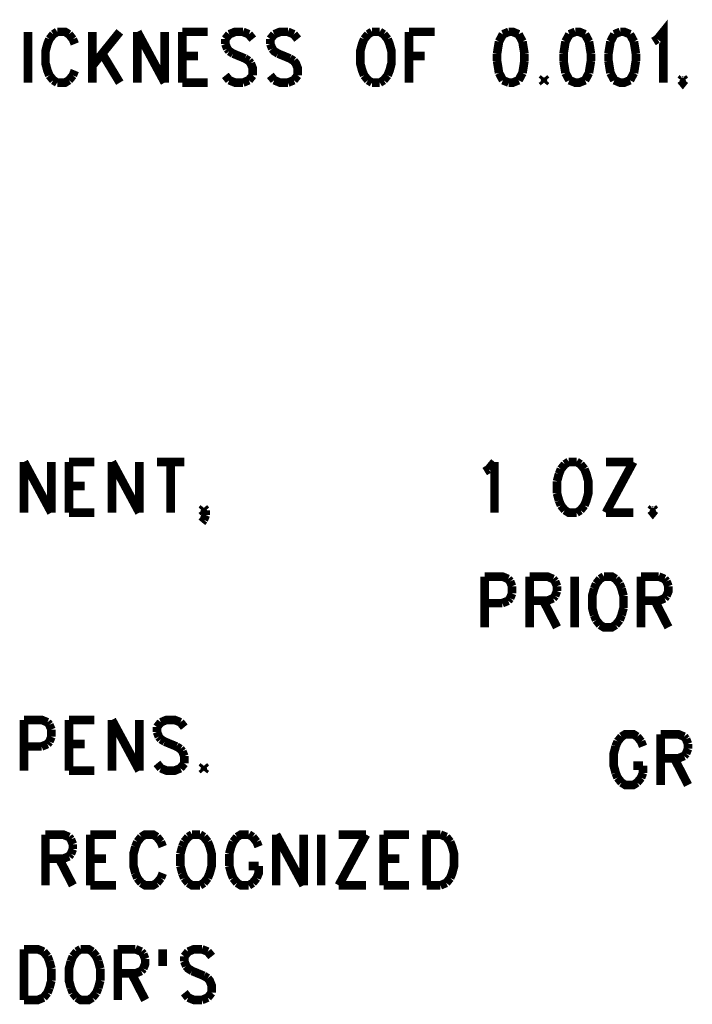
# Model space of a CAD drawing. Extents: x 7.3 to 19.8, y 4.7 to 11.6.
# Tile 6 of 14: x 11.8 to 13, y 5.2 to 6.9. Entities that reach past the tile are written whole.
import ezdxf

# ---------------------------------------------------------------- set-up
doc = ezdxf.new("R2010")
doc.units = 0
doc.layers.add('DD_PHO', color=6, linetype='CONTINUOUS')

msp = doc.modelspace()

# ---------------------------------------------------------------- linework, layer by layer
at = {"layer": 'DD_PHO', "const_width": 0.015}
for points in [[(11.8359, 6.89609), (11.8359, 6.8075)], [(11.88704, 6.89609), (11.88022, 6.89187)], [(11.9075, 6.89187), (11.90068, 6.89609), (11.88704, 6.89609)], [(11.9484, 6.89609), (11.9484, 6.8075)], [(11.99613, 6.89609), (11.9484, 6.83703)], [(12.02681, 6.89609), (12.02681, 6.8075)], [(12.02681, 6.89609), (12.07454, 6.8075)], [(12.07454, 6.89609), (12.07454, 6.8075)], [(12.10522, 6.89609), (12.10522, 6.8075)], [(12.10522, 6.89609), (12.14954, 6.89609)], [(12.2109, 6.89609), (12.19727, 6.89609), (12.18704, 6.89187)], [(12.22113, 6.89187), (12.2109, 6.89609)], [(12.28931, 6.89609), (12.27568, 6.89609), (12.26545, 6.89187)], [(12.29954, 6.89187), (12.28931, 6.89609)], [(12.4359, 6.89609), (12.42909, 6.89187)], [(12.44954, 6.89609), (12.4359, 6.89609)], [(12.45636, 6.89187), (12.44954, 6.89609)], [(12.50068, 6.89609), (12.50068, 6.8075)], [(12.50068, 6.89609), (12.545, 6.89609)], [(12.67454, 6.89609), (12.66431, 6.89187)], [(12.69159, 6.89187), (12.68136, 6.89609), (12.67454, 6.89609)], [(12.79045, 6.89609), (12.78022, 6.89187)], [(12.8075, 6.89187), (12.79727, 6.89609), (12.79045, 6.89609)], [(12.86886, 6.89609), (12.85863, 6.89187)], [(12.8859, 6.89187), (12.87568, 6.89609), (12.86886, 6.89609)], [(12.93363, 6.88343), (12.94386, 6.89609), (12.94386, 6.8075)], [(11.8734, 6.88343), (11.87, 6.875), (11.86659, 6.86234), (11.86659, 6.84125), (11.87, 6.82859), (11.8734, 6.82015)], [(11.88022, 6.89187), (11.8734, 6.88343)], [(11.91431, 6.88343), (11.9075, 6.89187)], [(11.91772, 6.875), (11.91431, 6.88343)], [(12.18704, 6.89187), (12.18022, 6.88343)], [(12.18022, 6.88343), (12.18022, 6.875)], [(12.22795, 6.88343), (12.22113, 6.89187)], [(12.26545, 6.89187), (12.25863, 6.88343)], [(12.25863, 6.88343), (12.25863, 6.875)], [(12.30636, 6.88343), (12.29954, 6.89187)], [(12.42227, 6.88343), (12.41886, 6.875), (12.41545, 6.86234), (12.41545, 6.84125), (12.41886, 6.82859), (12.42227, 6.82015)], [(12.42909, 6.89187), (12.42227, 6.88343)], [(12.46318, 6.88343), (12.45636, 6.89187)], [(12.46318, 6.82015), (12.46659, 6.82859), (12.47, 6.84125), (12.47, 6.86234), (12.46659, 6.875), (12.46318, 6.88343)], [(12.6575, 6.87921), (12.65409, 6.85812)], [(12.66431, 6.89187), (12.6575, 6.87921)], [(12.6984, 6.87921), (12.69159, 6.89187)], [(12.70181, 6.85812), (12.6984, 6.87921)], [(12.7734, 6.87921), (12.77, 6.85812)], [(12.78022, 6.89187), (12.7734, 6.87921)], [(12.81431, 6.87921), (12.8075, 6.89187)], [(12.81772, 6.85812), (12.81431, 6.87921)], [(12.85181, 6.87921), (12.8484, 6.85812)], [(12.85863, 6.89187), (12.85181, 6.87921)], [(12.89272, 6.87921), (12.8859, 6.89187)], [(12.89613, 6.85812), (12.89272, 6.87921)], [(12.92681, 6.87921), (12.93363, 6.88343)], [(12.18022, 6.875), (12.18363, 6.86656)], [(12.18363, 6.86656), (12.18704, 6.86234)], [(12.18704, 6.86234), (12.19386, 6.85812)], [(12.25863, 6.875), (12.26204, 6.86656)], [(12.26204, 6.86656), (12.26545, 6.86234), (12.27227, 6.85812)], [(11.96545, 6.85812), (11.99613, 6.8075)], [(12.10522, 6.8539), (12.1325, 6.8539)], [(12.19386, 6.85812), (12.21431, 6.84968)], [(12.21431, 6.84968), (12.22113, 6.84546)], [(12.22113, 6.84546), (12.22454, 6.84125)], [(12.27227, 6.85812), (12.29272, 6.84968)], [(12.29272, 6.84968), (12.29954, 6.84546)], [(12.29954, 6.84546), (12.30295, 6.84125), (12.30636, 6.83281), (12.30636, 6.82015)], [(12.50068, 6.8539), (12.52795, 6.8539)], [(12.65409, 6.85812), (12.65409, 6.84546)], [(12.65409, 6.84546), (12.6575, 6.82437)], [(12.6984, 6.82437), (12.70181, 6.84546)], [(12.70181, 6.84546), (12.70181, 6.85812)], [(12.77, 6.85812), (12.77, 6.84546)], [(12.77, 6.84546), (12.7734, 6.82437)], [(12.81431, 6.82437), (12.81772, 6.84546)], [(12.81772, 6.84546), (12.81772, 6.85812)], [(12.8484, 6.85812), (12.8484, 6.84546)], [(12.8484, 6.84546), (12.85181, 6.82437)], [(12.89272, 6.82437), (12.89613, 6.84546)], [(12.89613, 6.84546), (12.89613, 6.85812)], [(11.91431, 6.82015), (11.91772, 6.82859)], [(12.22454, 6.84125), (12.22795, 6.83281), (12.22795, 6.82015)], [(11.8734, 6.82015), (11.88022, 6.81171)], [(11.88022, 6.81171), (11.88704, 6.8075)], [(11.88704, 6.8075), (11.90068, 6.8075), (11.9075, 6.81171)], [(11.9075, 6.81171), (11.91431, 6.82015)], [(12.18704, 6.81171), (12.18022, 6.82015)], [(12.2109, 6.8075), (12.19727, 6.8075), (12.18704, 6.81171)], [(12.22113, 6.81171), (12.2109, 6.8075)], [(12.22795, 6.82015), (12.22113, 6.81171)], [(12.26545, 6.81171), (12.25863, 6.82015)], [(12.28931, 6.8075), (12.27568, 6.8075), (12.26545, 6.81171)], [(12.29954, 6.81171), (12.28931, 6.8075)], [(12.30636, 6.82015), (12.29954, 6.81171)], [(12.42227, 6.82015), (12.42909, 6.81171)], [(12.42909, 6.81171), (12.4359, 6.8075)], [(12.44954, 6.8075), (12.45636, 6.81171)], [(12.45636, 6.81171), (12.46318, 6.82015)], [(12.6575, 6.82437), (12.66431, 6.81171)], [(12.66431, 6.81171), (12.67454, 6.8075)], [(12.67454, 6.8075), (12.68136, 6.8075), (12.69159, 6.81171)], [(12.69159, 6.81171), (12.6984, 6.82437)], [(12.7359, 6.81593), (12.7325, 6.81171)], [(12.7325, 6.81171), (12.7359, 6.8075)], [(12.73931, 6.81171), (12.7359, 6.81593)], [(12.7359, 6.8075), (12.73931, 6.81171)], [(12.7734, 6.82437), (12.78022, 6.81171)], [(12.78022, 6.81171), (12.79045, 6.8075), (12.79727, 6.8075), (12.8075, 6.81171)], [(12.8075, 6.81171), (12.81431, 6.82437)], [(12.85181, 6.82437), (12.85863, 6.81171)], [(12.85863, 6.81171), (12.86886, 6.8075), (12.87568, 6.8075), (12.8859, 6.81171)], [(12.8859, 6.81171), (12.89272, 6.82437)], [(12.97795, 6.81593), (12.97454, 6.81171)], [(12.97454, 6.81171), (12.97795, 6.8075), (12.98136, 6.81171)], [(12.98136, 6.81171), (12.97795, 6.81593)], [(12.10522, 6.8075), (12.14954, 6.8075)], [(12.4359, 6.8075), (12.44954, 6.8075)], [(11.82909, 6.14609), (11.82909, 6.0575)], [(11.82909, 6.14609), (11.87681, 6.0575)], [(11.87681, 6.14609), (11.87681, 6.0575)], [(11.9075, 6.14609), (11.9075, 6.0575)], [(11.9075, 6.14609), (11.95181, 6.14609)], [(11.9825, 6.14609), (11.9825, 6.0575)], [(11.9825, 6.14609), (12.03022, 6.0575)], [(12.03022, 6.14609), (12.03022, 6.0575)], [(12.0609, 6.14609), (12.10863, 6.14609)], [(12.08477, 6.14609), (12.08477, 6.0575)], [(12.63931, 6.13343), (12.64954, 6.14609)], [(12.64954, 6.14609), (12.64954, 6.0575)], [(12.77227, 6.14187), (12.76545, 6.13343)], [(12.77909, 6.14609), (12.77227, 6.14187)], [(12.79272, 6.14609), (12.77909, 6.14609)], [(12.79954, 6.14187), (12.79272, 6.14609)], [(12.80636, 6.13343), (12.79954, 6.14187)], [(12.89159, 6.14609), (12.84386, 6.0575)], [(12.84386, 6.14609), (12.89159, 6.14609)], [(12.6325, 6.12921), (12.63931, 6.13343)], [(12.76204, 6.125), (12.75863, 6.11234)], [(12.76545, 6.13343), (12.76204, 6.125)], [(12.80636, 6.07015), (12.80977, 6.07859), (12.81318, 6.09125), (12.81318, 6.11234), (12.80977, 6.125), (12.80636, 6.13343)], [(12.75863, 6.11234), (12.75863, 6.09125)], [(11.9075, 6.1039), (11.93477, 6.1039)], [(12.75863, 6.09125), (12.76204, 6.07859)], [(12.76204, 6.07859), (12.76545, 6.07015)], [(11.9075, 6.0575), (11.95181, 6.0575)], [(12.13931, 6.06171), (12.14272, 6.06593)], [(12.14272, 6.0575), (12.13931, 6.06171)], [(12.14272, 6.06593), (12.14613, 6.06171)], [(12.14613, 6.06171), (12.14272, 6.0575)], [(12.14613, 6.06171), (12.14613, 6.05328)], [(12.76545, 6.07015), (12.77227, 6.06171)], [(12.77227, 6.06171), (12.77909, 6.0575), (12.79272, 6.0575)], [(12.79272, 6.0575), (12.79954, 6.06171)], [(12.79954, 6.06171), (12.80636, 6.07015)], [(12.84386, 6.0575), (12.89159, 6.0575)], [(12.92568, 6.06593), (12.92227, 6.06171)], [(12.92227, 6.06171), (12.92568, 6.0575), (12.92909, 6.06171)], [(12.92909, 6.06171), (12.92568, 6.06593)], [(12.14272, 6.04484), (12.13931, 6.04062)], [(12.14613, 6.05328), (12.14272, 6.04484)], [(12.6325, 5.94609), (12.6325, 5.8575)], [(12.6325, 5.94609), (12.66318, 5.94609), (12.6734, 5.94187)], [(12.6734, 5.94187), (12.67681, 5.93765)], [(12.67681, 5.93765), (12.68022, 5.92921)], [(12.7109, 5.94609), (12.7109, 5.8575)], [(12.7109, 5.94609), (12.74159, 5.94609), (12.75181, 5.94187)], [(12.75181, 5.94187), (12.75522, 5.93765)], [(12.75522, 5.93765), (12.75863, 5.92921)], [(12.78931, 5.94609), (12.78931, 5.8575)], [(12.83363, 5.94187), (12.82681, 5.93343)], [(12.84045, 5.94609), (12.83363, 5.94187)], [(12.8609, 5.94187), (12.85409, 5.94609), (12.84045, 5.94609)], [(12.86772, 5.93343), (12.8609, 5.94187)], [(12.90522, 5.94609), (12.90522, 5.8575)], [(12.90522, 5.94609), (12.9359, 5.94609)], [(12.9359, 5.94609), (12.94613, 5.94187)], [(12.94613, 5.94187), (12.94954, 5.93765)], [(12.94954, 5.93765), (12.95295, 5.92921)], [(12.68022, 5.92921), (12.68022, 5.91656)], [(12.75863, 5.92078), (12.75522, 5.91234)], [(12.75863, 5.92921), (12.75863, 5.92078)], [(12.8234, 5.925), (12.82, 5.91234), (12.82, 5.89125), (12.8234, 5.87859)], [(12.82681, 5.93343), (12.8234, 5.925)], [(12.87113, 5.925), (12.86772, 5.93343)], [(12.87454, 5.91234), (12.87113, 5.925)], [(12.95295, 5.92921), (12.95295, 5.92078), (12.94954, 5.91234)], [(12.6734, 5.9039), (12.66318, 5.89968)], [(12.67681, 5.90812), (12.6734, 5.9039)], [(12.68022, 5.91656), (12.67681, 5.90812)], [(12.74159, 5.9039), (12.7109, 5.9039)], [(12.73477, 5.9039), (12.75863, 5.8575)], [(12.75181, 5.90812), (12.74159, 5.9039)], [(12.75522, 5.91234), (12.75181, 5.90812)], [(12.87454, 5.89125), (12.87454, 5.91234)], [(12.9359, 5.9039), (12.90522, 5.9039)], [(12.92909, 5.9039), (12.95295, 5.8575)], [(12.94613, 5.90812), (12.9359, 5.9039)], [(12.94954, 5.91234), (12.94613, 5.90812)], [(12.66318, 5.89968), (12.6325, 5.89968)], [(12.87113, 5.87859), (12.87454, 5.89125)], [(12.8234, 5.87859), (12.82681, 5.87015)], [(12.82681, 5.87015), (12.83363, 5.86171)], [(12.8609, 5.86171), (12.86772, 5.87015)], [(12.86772, 5.87015), (12.87113, 5.87859)], [(12.83363, 5.86171), (12.84045, 5.8575), (12.85409, 5.8575), (12.8609, 5.86171)], [(11.82909, 5.69609), (11.82909, 5.6075)], [(11.82909, 5.69609), (11.85977, 5.69609), (11.87, 5.69187)], [(11.9075, 5.69609), (11.9075, 5.6075)], [(11.9075, 5.69609), (11.95181, 5.69609)], [(11.9825, 5.69609), (11.9825, 5.6075)], [(11.9825, 5.69609), (12.03022, 5.6075)], [(12.03022, 5.69609), (12.03022, 5.6075)], [(12.10181, 5.69187), (12.09159, 5.69609), (12.07795, 5.69609), (12.06772, 5.69187)], [(11.87, 5.69187), (11.8734, 5.68765)], [(11.8734, 5.68765), (11.87681, 5.67921)], [(11.87681, 5.67921), (11.87681, 5.66656)], [(12.06772, 5.69187), (12.0609, 5.68343)], [(12.0609, 5.68343), (12.0609, 5.675)], [(12.10863, 5.68343), (12.10181, 5.69187)], [(11.87681, 5.66656), (11.8734, 5.65812)], [(12.0609, 5.675), (12.06431, 5.66656)], [(12.06431, 5.66656), (12.06772, 5.66234)], [(12.06772, 5.66234), (12.07454, 5.65812)], [(12.87113, 5.66687), (12.86431, 5.65843)], [(12.8984, 5.66687), (12.89159, 5.67109), (12.87795, 5.67109), (12.87113, 5.66687)], [(12.90522, 5.65843), (12.8984, 5.66687)], [(12.93931, 5.67109), (12.93931, 5.5825)], [(12.93931, 5.67109), (12.97, 5.67109), (12.98022, 5.66687)], [(12.98022, 5.66687), (12.98363, 5.66265)], [(12.98363, 5.66265), (12.98704, 5.65421)], [(11.85977, 5.64968), (11.82909, 5.64968)], [(11.87, 5.6539), (11.85977, 5.64968)], [(11.8734, 5.65812), (11.87, 5.6539)], [(11.9075, 5.6539), (11.93477, 5.6539)], [(12.07454, 5.65812), (12.095, 5.64968)], [(12.095, 5.64968), (12.10181, 5.64546)], [(12.10181, 5.64546), (12.10522, 5.64125)], [(12.8609, 5.65), (12.8575, 5.63734), (12.8575, 5.61625), (12.8609, 5.60359)], [(12.86431, 5.65843), (12.8609, 5.65)], [(12.90863, 5.65), (12.90522, 5.65843)], [(12.98704, 5.64578), (12.98363, 5.63734)], [(12.98704, 5.65421), (12.98704, 5.64578)], [(12.10522, 5.64125), (12.10863, 5.63281)], [(12.10863, 5.63281), (12.10863, 5.62015)], [(12.97, 5.6289), (12.93931, 5.6289)], [(12.96318, 5.6289), (12.98704, 5.5825)], [(12.98022, 5.63312), (12.97, 5.6289)], [(12.98363, 5.63734), (12.98022, 5.63312)], [(12.06772, 5.61171), (12.0609, 5.62015)], [(12.10181, 5.61171), (12.09159, 5.6075), (12.07795, 5.6075), (12.06772, 5.61171)], [(12.10863, 5.62015), (12.10181, 5.61171)], [(12.14272, 5.61593), (12.13931, 5.61171)], [(12.13931, 5.61171), (12.14272, 5.6075)], [(12.14613, 5.61171), (12.14272, 5.61593)], [(12.14272, 5.6075), (12.14613, 5.61171)], [(12.89159, 5.61625), (12.90863, 5.61625)], [(12.90863, 5.60359), (12.90863, 5.61625)], [(11.9075, 5.6075), (11.95181, 5.6075)], [(12.8609, 5.60359), (12.86431, 5.59515)], [(12.86431, 5.59515), (12.87113, 5.58671)], [(12.8984, 5.58671), (12.90522, 5.59515)], [(12.90522, 5.59515), (12.90863, 5.60359)], [(12.87113, 5.58671), (12.87795, 5.5825), (12.89159, 5.5825), (12.8984, 5.58671)], [(11.86659, 5.49609), (11.86659, 5.4075)], [(11.86659, 5.49609), (11.89727, 5.49609), (11.9075, 5.49187)], [(11.9075, 5.49187), (11.9109, 5.48765)], [(11.945, 5.49609), (11.945, 5.4075)], [(11.945, 5.49609), (11.98931, 5.49609)], [(12.03363, 5.49187), (12.02681, 5.48343)], [(12.0609, 5.49187), (12.05409, 5.49609), (12.04045, 5.49609), (12.03363, 5.49187)], [(12.06772, 5.48343), (12.0609, 5.49187)], [(12.11545, 5.49187), (12.10863, 5.48343)], [(12.12227, 5.49609), (12.11545, 5.49187)], [(12.1359, 5.49609), (12.12227, 5.49609)], [(12.14272, 5.49187), (12.1359, 5.49609)], [(12.14954, 5.48343), (12.14272, 5.49187)], [(12.20068, 5.49187), (12.19386, 5.48343)], [(12.22113, 5.49609), (12.2075, 5.49609), (12.20068, 5.49187)], [(12.22795, 5.49187), (12.22113, 5.49609)], [(12.23477, 5.48343), (12.22795, 5.49187)], [(12.26886, 5.49609), (12.26886, 5.4075)], [(12.26886, 5.49609), (12.31659, 5.4075)], [(12.31659, 5.49609), (12.31659, 5.4075)], [(12.34727, 5.49609), (12.34727, 5.4075)], [(12.42568, 5.49609), (12.37795, 5.4075)], [(12.37795, 5.49609), (12.42568, 5.49609)], [(12.45636, 5.49609), (12.45636, 5.4075)], [(12.45636, 5.49609), (12.50068, 5.49609)], [(12.53136, 5.49609), (12.53136, 5.4075)], [(12.53136, 5.49609), (12.55522, 5.49609)], [(12.55522, 5.49609), (12.56545, 5.49187)], [(12.56545, 5.49187), (12.57227, 5.48343)], [(11.9109, 5.48765), (11.91431, 5.47921)], [(11.91431, 5.47078), (11.9109, 5.46234)], [(11.91431, 5.47921), (11.91431, 5.47078)], [(12.0234, 5.475), (12.02, 5.46234), (12.02, 5.44125), (12.0234, 5.42859)], [(12.02681, 5.48343), (12.0234, 5.475)], [(12.07113, 5.475), (12.06772, 5.48343)], [(12.10522, 5.475), (12.10181, 5.46234)], [(12.10863, 5.48343), (12.10522, 5.475)], [(12.14954, 5.42015), (12.15295, 5.42859), (12.15636, 5.44125), (12.15636, 5.46234), (12.15295, 5.475), (12.14954, 5.48343)], [(12.19386, 5.48343), (12.19045, 5.475), (12.18704, 5.46234)], [(12.23818, 5.475), (12.23477, 5.48343)], [(12.57227, 5.48343), (12.57568, 5.475), (12.57909, 5.46234), (12.57909, 5.44125), (12.57568, 5.42859), (12.57227, 5.42015)], [(11.89727, 5.4539), (11.86659, 5.4539)], [(11.89045, 5.4539), (11.91431, 5.4075)], [(11.9075, 5.45812), (11.89727, 5.4539)], [(11.9109, 5.46234), (11.9075, 5.45812)], [(11.945, 5.4539), (11.97227, 5.4539)], [(12.10181, 5.46234), (12.10181, 5.44125)], [(12.18704, 5.46234), (12.18704, 5.44125)], [(12.45636, 5.4539), (12.48363, 5.4539)], [(12.10181, 5.44125), (12.10522, 5.42859)], [(12.18704, 5.44125), (12.19045, 5.42859), (12.19386, 5.42015)], [(12.22113, 5.44125), (12.23818, 5.44125)], [(12.23477, 5.42015), (12.23818, 5.42859), (12.23818, 5.44125)], [(12.0234, 5.42859), (12.02681, 5.42015)], [(12.02681, 5.42015), (12.03363, 5.41171)], [(12.0609, 5.41171), (12.06772, 5.42015)], [(12.06772, 5.42015), (12.07113, 5.42859)], [(12.10522, 5.42859), (12.10863, 5.42015)], [(12.10863, 5.42015), (12.11545, 5.41171)], [(12.14272, 5.41171), (12.14954, 5.42015)], [(12.19386, 5.42015), (12.20068, 5.41171)], [(12.22795, 5.41171), (12.23477, 5.42015)], [(12.57227, 5.42015), (12.56545, 5.41171)], [(11.945, 5.4075), (11.98931, 5.4075)], [(12.03363, 5.41171), (12.04045, 5.4075), (12.05409, 5.4075), (12.0609, 5.41171)], [(12.11545, 5.41171), (12.12227, 5.4075), (12.1359, 5.4075)], [(12.1359, 5.4075), (12.14272, 5.41171)], [(12.20068, 5.41171), (12.2075, 5.4075), (12.22113, 5.4075)], [(12.22113, 5.4075), (12.22795, 5.41171)], [(12.37795, 5.4075), (12.42568, 5.4075)], [(12.45636, 5.4075), (12.50068, 5.4075)], [(12.55522, 5.4075), (12.53136, 5.4075)], [(12.56545, 5.41171), (12.55522, 5.4075)], [(11.82909, 5.29609), (11.82909, 5.2075)], [(11.82909, 5.29609), (11.85295, 5.29609), (11.86318, 5.29187)], [(11.86318, 5.29187), (11.87, 5.28343)], [(11.87, 5.28343), (11.8734, 5.275)], [(11.91431, 5.28343), (11.9109, 5.275)], [(11.92113, 5.29187), (11.91431, 5.28343)], [(11.92795, 5.29609), (11.92113, 5.29187)], [(11.9484, 5.29187), (11.94159, 5.29609), (11.92795, 5.29609)], [(11.95522, 5.28343), (11.9484, 5.29187)], [(11.95863, 5.275), (11.95522, 5.28343)], [(11.99272, 5.29609), (11.99272, 5.2075)], [(11.99272, 5.29609), (12.0234, 5.29609)], [(12.0234, 5.29609), (12.03363, 5.29187)], [(12.03363, 5.29187), (12.03704, 5.28765)], [(12.03704, 5.28765), (12.04045, 5.27921)], [(12.07113, 5.29609), (12.07113, 5.26656)], [(12.11545, 5.29187), (12.10863, 5.28343)], [(12.10863, 5.28343), (12.10863, 5.275)], [(12.13931, 5.29609), (12.12568, 5.29609), (12.11545, 5.29187)], [(12.14954, 5.29187), (12.13931, 5.29609)], [(12.15636, 5.28343), (12.14954, 5.29187)], [(11.8734, 5.275), (11.87681, 5.26234)], [(11.9109, 5.275), (11.9075, 5.26234), (11.9075, 5.24125), (11.9109, 5.22859)], [(11.96204, 5.26234), (11.95863, 5.275)], [(12.04045, 5.27921), (12.04045, 5.27078), (12.03704, 5.26234)], [(12.10863, 5.275), (12.11204, 5.26656)], [(12.11204, 5.26656), (12.11545, 5.26234), (12.12227, 5.25812)], [(11.87681, 5.26234), (11.87681, 5.24125)], [(11.96204, 5.24125), (11.96204, 5.26234)], [(12.0234, 5.2539), (11.99272, 5.2539)], [(12.01659, 5.2539), (12.04045, 5.2075)], [(12.03363, 5.25812), (12.0234, 5.2539)], [(12.03704, 5.26234), (12.03363, 5.25812)], [(12.12227, 5.25812), (12.14272, 5.24968)], [(12.14272, 5.24968), (12.14954, 5.24546)], [(11.87681, 5.24125), (11.8734, 5.22859)], [(11.95863, 5.22859), (11.96204, 5.24125)], [(12.14954, 5.24546), (12.15295, 5.24125), (12.15636, 5.23281), (12.15636, 5.22015)], [(11.87, 5.22015), (11.86318, 5.21171)], [(11.8734, 5.22859), (11.87, 5.22015)], [(11.9109, 5.22859), (11.91431, 5.22015)], [(11.91431, 5.22015), (11.92113, 5.21171)], [(11.9484, 5.21171), (11.95522, 5.22015)], [(11.95522, 5.22015), (11.95863, 5.22859)], [(12.11545, 5.21171), (12.10863, 5.22015)], [(12.15636, 5.22015), (12.14954, 5.21171)], [(11.86318, 5.21171), (11.85295, 5.2075), (11.82909, 5.2075)], [(11.92113, 5.21171), (11.92795, 5.2075), (11.94159, 5.2075), (11.9484, 5.21171)], [(12.13931, 5.2075), (12.12568, 5.2075), (12.11545, 5.21171)], [(12.14954, 5.21171), (12.13931, 5.2075)]]:
    msp.add_lwpolyline(points, dxfattribs=at)

doc.saveas('drawing.dxf')
